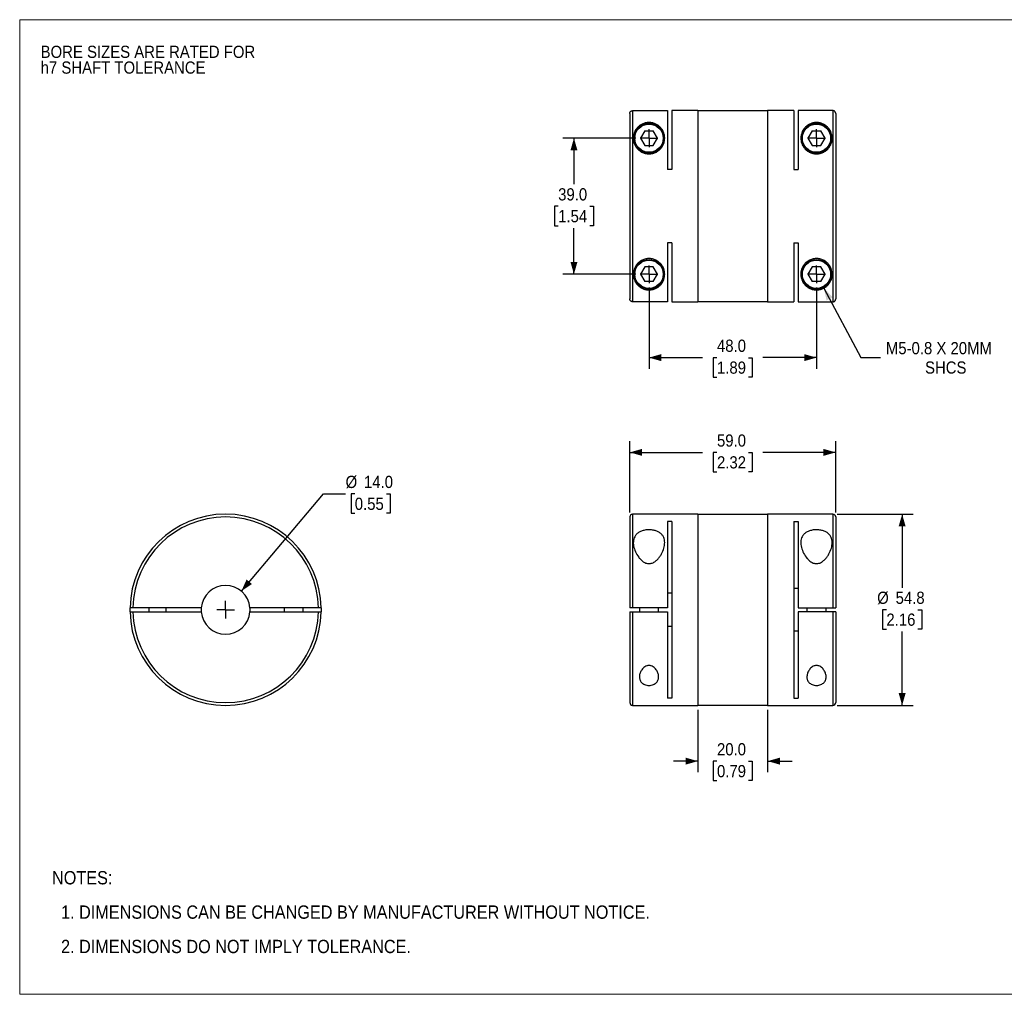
# Model space of a CAD drawing. Header units: millimetres. Extents: x 0 to 432, y 0 to 279.
# Tile 1 of 2: x 0 to 282, y 0 to 279. Entities that reach past the tile are written whole.
import ezdxf

# ---------------------------------------------------------------- set-up
doc = ezdxf.new("R2010")
doc.units = ezdxf.units.MM
doc.linetypes.add('SLD-Solid', pattern=[0])
doc.layers.add('SLD-0', color=7, linetype='SLD-Solid', lineweight=25)
doc.layers.add('TEXT', color=140, linetype='SLD-Solid', lineweight=25)
doc.styles.add('SLDTEXTSTYLE0', font='GOTHIC.TTF', dxfattribs={"width": 0.913})
doc.dimstyles.new('SLDDIMSTYLE0', dxfattribs={"dimtxt": 3.5, "dimasz": 3.5, "dimexe": 0, "dimexo": 0.0625, "dimgap": 0.875, "dimtad": 0, "dimtih": 1, "dimtoh": 1, "dimdec": 1, "dimrnd": 1e-09, "dimzin": 4, "dimdsep": 46, "dimtxsty": 'SLDTEXTSTYLE0', "dimsah": 1, "dimcen": 0, "dimadec": 0, "dimazin": 1, "dimtfac": 1, "dimtdec": 1, "dimtofl": 0, "dimtmove": 0, "dimatfit": 3, "dimfxl": 0, "dimfrac": 2, "dimtolj": 1, "dimtzin": 12, "dimarcsym": 0})
doc.dimstyles.new('SLDDIMSTYLE1', dxfattribs={"dimtxt": 3.5, "dimasz": 3.5, "dimexe": 0, "dimexo": 0.0625, "dimgap": 0.875, "dimtad": 0, "dimtih": 1, "dimtoh": 1, "dimdec": 1, "dimrnd": 1e-09, "dimzin": 4, "dimdsep": 46, "dimtxsty": 'SLDTEXTSTYLE0', "dimsah": 1, "dimcen": 0.09, "dimadec": 0, "dimazin": 1, "dimtfac": 1, "dimtdec": 1, "dimtmove": 0, "dimatfit": 0, "dimfxl": 0, "dimfrac": 2, "dimtolj": 1, "dimtzin": 12, "dimarcsym": 0})
doc.dimstyles.new('SLDDIMSTYLE2', dxfattribs={"dimtxt": 3.5, "dimasz": 3.5, "dimexe": 0, "dimexo": 0.0625, "dimgap": 0.875, "dimtad": 0, "dimtih": 1, "dimtoh": 1, "dimdec": 1, "dimrnd": 1e-09, "dimzin": 4, "dimdsep": 46, "dimtxsty": 'SLDTEXTSTYLE0', "dimsah": 1, "dimcen": 0.09, "dimadec": 0, "dimazin": 1, "dimtfac": 1, "dimtdec": 1, "dimtofl": 0, "dimtmove": 0, "dimatfit": 3, "dimfxl": 0, "dimfrac": 2, "dimtolj": 1, "dimtzin": 12, "dimarcsym": 0})
doc.dimstyles.new('SLDDIMSTYLE3', dxfattribs={"dimtxt": 3.5, "dimasz": 3.5, "dimexe": 0, "dimexo": 0.0625, "dimgap": 0.875, "dimtad": 0, "dimtih": 1, "dimtoh": 1, "dimdec": 1, "dimrnd": 1e-09, "dimzin": 12, "dimdsep": 46, "dimtxsty": 'SLDTEXTSTYLE0', "dimsah": 1, "dimcen": 0.09, "dimadec": 0, "dimazin": 3, "dimtfac": 1, "dimtdec": 1, "dimtofl": 0, "dimtmove": 0, "dimatfit": 3, "dimfxl": 0, "dimfrac": 2, "dimtolj": 1, "dimtzin": 12, "dimarcsym": 0})
doc.dimstyles.new('SLDDIMSTYLE4', dxfattribs={"dimtxt": 3.5, "dimasz": 3.5, "dimexe": 0, "dimexo": 0.0625, "dimgap": 0.875, "dimtad": 0, "dimtih": 1, "dimtoh": 1, "dimdec": 1, "dimrnd": 1e-09, "dimzin": 12, "dimdsep": 46, "dimtxsty": 'SLDTEXTSTYLE0', "dimsah": 1, "dimcen": 0, "dimadec": 0, "dimazin": 3, "dimtfac": 1, "dimtdec": 1, "dimtofl": 0, "dimtmove": 0, "dimatfit": 3, "dimfxl": 0, "dimfrac": 2, "dimtolj": 1, "dimtzin": 12, "dimarcsym": 0})

# ---------------------------------------------------------------- blocks, each defined once
blk = doc.blocks.new('Block2')
at = {"color": 7, "linetype": 'SLD-Solid', "lineweight": 18}
for p, q in [((0, 279.4), (431.8, 279.4)), ((0, 279.4), (0, 0)), ((431.8, 279.4), (431.8, 0)), ((0, 0), (431.8, 0))]:
    blk.add_line(p, q, dxfattribs=at)
blk = doc.blocks.new('SW_NOTE_0_2')
at = {"layer": 'SLD-0', "color": 0, "char_height": 3.5, "attachment_point": 1, "style": 'SLDTEXTSTYLE0'}
for s, insert in [('BORE SIZES ARE RATED FOR ', (0, 4.47)), ('h7 SHAFT TOLERANCE', (0, -0.05))]:
    blk.add_mtext(s, dxfattribs=dict(at, insert=insert))
blk = doc.blocks.new('SW_NOTE_0_3')
at = {"layer": 'TEXT', "color": 0, "char_height": 3.81, "attachment_point": 1, "style": 'SLDTEXTSTYLE0'}
for s, insert in [('NOTES:', (0, 4.87)), ('  1. DIMENSIONS CAN BE CHANGED BY MANUFACTURER WITHOUT NOTICE.', (0, -4.99)), ('  2. DIMENSIONS DO NOT IMPLY TOLERANCE.', (0, -14.84))]:
    blk.add_mtext(s, dxfattribs=dict(at, insert=insert))
blk = doc.blocks.new('_D')
at = {"layer": 'SLD-0'}
for p, q in [((63.53, 115.59), (87.04, 143.45)), ((87.04, 143.45), (93.39, 143.45)), ((96.03, 143.45), (94.96, 143.45)), ((94.96, 143.45), (94.96, 137.9)), ((105.08, 143.45), (106.15, 143.45)), ((106.15, 143.45), (106.15, 137.9)), ((94.96, 137.9), (96.03, 137.9)), ((106.15, 137.9), (105.08, 137.9))]:
    blk.add_line(p, q, dxfattribs=at)
blk.add_solid([(63.53, 115.59), (66.55, 117.62), (65.02, 118.91)], dxfattribs=at)
at = {"layer": 'SLD-0', "char_height": 3.5, "attachment_point": 1, "style": 'SLDTEXTSTYLE0'}
for s, insert in [('%%c', (93.39, 148.64)), ('14.0', (98.67, 148.64)), ('0.55', (96.03, 142.37))]:
    blk.add_mtext(s, dxfattribs=dict(at, insert=insert))
blk = doc.blocks.new('SW_CENTERMARKSYMBOL_0')
at = {"layer": 'SLD-0', "color": 0}
for q in [(-2.54, 0), (0, 2.54), (0, -2.54), (2.54, 0)]:
    blk.add_line((0, 0), q, dxfattribs=at)
blk = doc.blocks.new('_D_1')
at = {"layer": 'SLD-0'}
for p, q in [((194.35, 81.57), (194.35, 63.67)), ((214.35, 81.57), (214.35, 63.67)), ((194.35, 66.84), (187.35, 66.84)), ((199.83, 66.82), (198.76, 66.82)), ((198.76, 66.82), (198.76, 61.26)), ((208.88, 66.82), (209.94, 66.82)), ((209.94, 66.82), (209.94, 61.26)), ((214.35, 66.84), (221.35, 66.84)), ((198.76, 61.26), (199.83, 61.26)), ((209.94, 61.26), (208.88, 61.26))]:
    blk.add_line(p, q, dxfattribs=at)
for points in [[(194.35, 66.84), (190.85, 67.84), (190.85, 65.84)], [(214.35, 66.84), (217.85, 65.84), (217.85, 67.84)]]:
    blk.add_solid(points, dxfattribs=at)
at = {"layer": 'SLD-0', "char_height": 3.5, "attachment_point": 1, "style": 'SLDTEXTSTYLE0'}
for s, insert in [('20.0', (199.83, 72)), ('0.79', (199.83, 65.73))]:
    blk.add_mtext(s, dxfattribs=dict(at, insert=insert))
blk = doc.blocks.new('_D_2')
at = {"layer": 'SLD-0'}
for p, q in [((174.85, 138.11), (174.85, 158.53)), ((233.85, 138.11), (233.85, 158.53)), ((174.85, 155.36), (195.69, 155.36)), ((199.83, 155.33), (198.76, 155.33)), ((198.76, 155.33), (198.76, 149.78)), ((208.88, 155.33), (209.94, 155.33)), ((209.94, 155.33), (209.94, 149.78)), ((233.85, 155.36), (213.01, 155.36)), ((198.76, 149.78), (199.83, 149.78)), ((209.94, 149.78), (208.88, 149.78))]:
    blk.add_line(p, q, dxfattribs=at)
for points in [[(174.85, 155.36), (178.35, 154.36), (178.35, 156.36)], [(233.85, 155.36), (230.35, 156.36), (230.35, 154.36)]]:
    blk.add_solid(points, dxfattribs=at)
at = {"layer": 'SLD-0', "char_height": 3.5, "attachment_point": 1, "style": 'SLDTEXTSTYLE0'}
for s, insert in [('59.0', (199.83, 160.51)), ('2.32', (199.83, 154.25))]:
    blk.add_mtext(s, dxfattribs=dict(at, insert=insert))
blk = doc.blocks.new('_D_3')
at = {"layer": 'SLD-0'}
for p, q in [((234.32, 137.64), (256.08, 137.64)), ((252.9, 137.64), (252.9, 116.51)), ((248.38, 110.24), (247.31, 110.24)), ((247.31, 110.24), (247.31, 104.69)), ((257.43, 110.24), (258.49, 110.24)), ((258.49, 110.24), (258.49, 104.69)), ((247.31, 104.69), (248.38, 104.69)), ((258.49, 104.69), (257.43, 104.69)), ((252.9, 82.84), (252.9, 103.98)), ((234.32, 82.84), (256.08, 82.84))]:
    blk.add_line(p, q, dxfattribs=at)
for points in [[(252.9, 137.64), (251.9, 134.14), (253.9, 134.14)], [(252.9, 82.84), (253.9, 86.34), (251.9, 86.34)]]:
    blk.add_solid(points, dxfattribs=at)
at = {"layer": 'SLD-0', "char_height": 3.5, "attachment_point": 1, "style": 'SLDTEXTSTYLE0'}
for s, insert in [('%%c', (245.74, 115.43)), ('54.8', (251.02, 115.43)), ('2.16', (248.38, 109.16))]:
    blk.add_mtext(s, dxfattribs=dict(at, insert=insert))
blk = doc.blocks.new('_D_5')
at = {"layer": 'SLD-0'}
for p, q in [((176.54, 245.43), (155.66, 245.43)), ((158.84, 245.43), (158.84, 232.22)), ((154.31, 225.9), (153.25, 225.9)), ((153.25, 225.9), (153.25, 220.34)), ((163.36, 225.9), (164.43, 225.9)), ((164.43, 225.9), (164.43, 220.34)), ((153.25, 220.34), (154.31, 220.34)), ((164.43, 220.34), (163.36, 220.34)), ((158.84, 206.43), (158.84, 219.63)), ((176.54, 206.43), (155.66, 206.43))]:
    blk.add_line(p, q, dxfattribs=at)
for points in [[(158.84, 245.43), (157.84, 241.93), (159.84, 241.93)], [(158.84, 206.43), (159.84, 209.93), (157.84, 209.93)]]:
    blk.add_solid(points, dxfattribs=at)
at = {"layer": 'SLD-0', "char_height": 3.5, "attachment_point": 1, "style": 'SLDTEXTSTYLE0'}
for s, insert in [('39.0', (154.31, 231.08)), ('1.54', (154.31, 224.82))]:
    blk.add_mtext(s, dxfattribs=dict(at, insert=insert))
blk = doc.blocks.new('_D_6')
at = {"layer": 'SLD-0'}
for p, q in [((180.35, 202.62), (180.35, 179.35)), ((228.35, 202.62), (228.35, 179.35)), ((180.35, 182.52), (195.69, 182.52)), ((199.83, 182.49), (198.76, 182.49)), ((198.76, 182.49), (198.76, 176.94)), ((208.88, 182.49), (209.94, 182.49)), ((209.94, 182.49), (209.94, 176.94)), ((228.35, 182.52), (213.01, 182.52)), ((198.76, 176.94), (199.83, 176.94)), ((209.94, 176.94), (208.88, 176.94))]:
    blk.add_line(p, q, dxfattribs=at)
for points in [[(180.35, 182.52), (183.85, 181.52), (183.85, 183.52)], [(228.35, 182.52), (224.85, 183.52), (224.85, 181.52)]]:
    blk.add_solid(points, dxfattribs=at)
at = {"layer": 'SLD-0', "char_height": 3.5, "attachment_point": 1, "style": 'SLDTEXTSTYLE0'}
for s, insert in [('48.0', (199.83, 187.68)), ('1.89', (199.83, 181.41))]:
    blk.add_mtext(s, dxfattribs=dict(at, insert=insert))
blk = doc.blocks.new('_D_7')
at = {"layer": 'SLD-0'}
for p, q in [((230.47, 202.46), (241.09, 182.52)), ((241.09, 182.52), (246.65, 182.52))]:
    blk.add_line(p, q, dxfattribs=at)
blk.add_solid([(230.47, 202.46), (231.23, 198.9), (233, 199.84)], dxfattribs=at)
at = {"layer": 'SLD-0', "char_height": 3.5, "attachment_point": 1, "style": 'SLDTEXTSTYLE0'}
for s, insert in [('M5-0.8 X 20MM', (248.23, 186.99)), ('SHCS', (259.45, 181.43))]:
    blk.add_mtext(s, dxfattribs=dict(at, insert=insert))
blk = doc.blocks.new('SW_CENTERMARKSYMBOL_2')
at = {"layer": 'SLD-0', "color": 0}
for q in [(-2.54, 0), (0, 2.54), (0, -2.54), (2.54, 0)]:
    blk.add_line((0, 0), q, dxfattribs=at)
blk = doc.blocks.new('SW_CENTERMARKSYMBOL_3')
at = {"layer": 'SLD-0', "color": 0}
for q in [(-2.54, 0), (0, 2.54), (0, -2.54), (2.54, 0)]:
    blk.add_line((0, 0), q, dxfattribs=at)
blk = doc.blocks.new('SW_CENTERMARKSYMBOL_4')
at = {"layer": 'SLD-0', "color": 0}
for q in [(-2.54, 0), (0, 2.54), (0, -2.54), (2.54, 0)]:
    blk.add_line((0, 0), q, dxfattribs=at)
blk = doc.blocks.new('SW_CENTERMARKSYMBOL_5')
at = {"layer": 'SLD-0', "color": 0}
for q in [(-2.54, 0), (0, 2.54), (0, -2.54), (2.54, 0)]:
    blk.add_line((0, 0), q, dxfattribs=at)

msp = doc.modelspace()

# ---------------------------------------------------------------- linework, layer by layer
for p, q in [((174.85, 252.52), (174.85, 199.33)), ((175.65, 253.32), (175.65, 198.53)), ((175.65, 253.32), (185.65, 253.32)), ((185.65, 253.32), (185.65, 236.43)), ((194.35, 253.33), (186.85, 253.33)), ((186.85, 253.33), (186.85, 236.43)), ((194.35, 253.33), (194.35, 198.53)), ((214.35, 253.28), (194.35, 253.28)), ((221.85, 253.33), (214.35, 253.33)), ((214.35, 253.33), (214.35, 198.53)), ((221.85, 253.33), (221.85, 236.43)), ((223.05, 253.32), (223.05, 236.43)), ((233.05, 253.32), (223.05, 253.32)), ((233.05, 253.32), (233.05, 198.53)), ((233.85, 252.52), (233.85, 199.33)), ((179.12, 247.55), (177.9, 245.43)), ((179.12, 247.55), (181.58, 247.55)), ((182.81, 245.43), (181.58, 247.55)), ((227.12, 247.55), (225.9, 245.43)), ((227.12, 247.55), (229.58, 247.55)), ((230.81, 245.43), (229.58, 247.55)), ((177.9, 245.43), (179.12, 243.3)), ((179.12, 243.3), (181.58, 243.3)), ((181.58, 243.3), (182.81, 245.43)), ((225.9, 245.43), (227.12, 243.3)), ((227.12, 243.3), (229.58, 243.3)), ((229.58, 243.3), (230.81, 245.43)), ((186.85, 236.43), (185.65, 236.43)), ((221.85, 236.43), (223.05, 236.43)), ((186.85, 215.43), (185.65, 215.43)), ((185.65, 215.43), (185.65, 198.53)), ((186.85, 215.43), (186.85, 198.53)), ((221.85, 215.43), (223.05, 215.43)), ((221.85, 215.43), (221.85, 198.53)), ((223.05, 215.43), (223.05, 198.53)), ((179.12, 208.55), (177.9, 206.43)), ((177.9, 206.43), (179.12, 204.3)), ((181.58, 208.55), (179.12, 208.55)), ((182.81, 206.43), (181.58, 208.55)), ((181.58, 204.3), (182.81, 206.43)), ((227.12, 208.55), (225.9, 206.43)), ((225.9, 206.43), (227.12, 204.3)), ((229.58, 208.55), (227.12, 208.55)), ((230.81, 206.43), (229.58, 208.55)), ((229.58, 204.3), (230.81, 206.43)), ((181.58, 204.3), (179.12, 204.3)), ((229.58, 204.3), (227.12, 204.3)), ((185.65, 198.53), (175.65, 198.53)), ((186.85, 198.53), (194.35, 198.53)), ((194.35, 198.58), (214.35, 198.58)), ((214.35, 198.53), (221.85, 198.53)), ((223.05, 198.53), (233.05, 198.53)), ((174.85, 136.84), (174.85, 110.84)), ((194.35, 137.64), (175.65, 137.64)), ((175.65, 137.64), (175.65, 110.84)), ((186.85, 135.55), (185.65, 135.55)), ((185.65, 135.55), (185.65, 110.84)), ((186.85, 135.55), (186.85, 84.94)), ((194.35, 137.64), (194.35, 82.84)), ((214.35, 137.59), (194.35, 137.59)), ((233.05, 137.64), (214.35, 137.64)), ((214.35, 137.64), (214.35, 82.84)), ((221.85, 135.55), (223.05, 135.55)), ((221.85, 135.55), (221.85, 84.94)), ((223.05, 135.55), (223.05, 110.84)), ((233.05, 137.64), (233.05, 110.84)), ((233.85, 136.84), (233.85, 110.84)), ((223.05, 116.32), (221.85, 116.32)), ((185.65, 115.05), (186.85, 115.05)), ((31.62, 109.64), (31.62, 110.84)), ((52.04, 110.84), (32.42, 110.84)), ((37.01, 110.84), (37.01, 109.64)), ((42.01, 109.64), (42.01, 110.84)), ((85.6, 110.84), (65.98, 110.84)), ((75.76, 110.84), (75.76, 109.64)), ((81.26, 109.64), (81.26, 110.84)), ((86.4, 110.84), (86.4, 109.64)), ((185.65, 110.84), (175.65, 110.84)), ((177.6, 110.84), (177.6, 109.64)), ((183.1, 109.64), (183.1, 110.84)), ((223.05, 110.84), (233.05, 110.84)), ((225.6, 110.84), (225.6, 109.64)), ((231.1, 109.64), (231.1, 110.84)), ((32.42, 109.64), (52.04, 109.64)), ((65.98, 109.64), (85.6, 109.64)), ((174.85, 109.64), (174.85, 83.64)), ((175.65, 109.64), (185.65, 109.64)), ((175.65, 109.64), (175.65, 82.84)), ((185.65, 109.64), (185.65, 84.94)), ((223.05, 109.64), (223.05, 84.94)), ((233.05, 109.64), (223.05, 109.64)), ((233.05, 109.64), (233.05, 82.84)), ((233.85, 109.64), (233.85, 83.64)), ((186.85, 105.44), (185.65, 105.44)), ((221.85, 104.17), (223.05, 104.17)), ((186.85, 84.94), (185.65, 84.94)), ((221.85, 84.94), (223.05, 84.94)), ((175.65, 82.84), (194.35, 82.84)), ((194.35, 82.89), (214.35, 82.89)), ((214.35, 82.84), (233.05, 82.84))]:
    msp.add_line(p, q)
for centre, radius in [((180.35, 245.43), 4.25), ((180.35, 245.43), 4.05), ((228.35, 245.43), 4.25), ((228.35, 245.43), 4.05), ((180.35, 206.43), 4.25), ((180.35, 206.43), 4.05), ((228.35, 206.43), 4.25), ((228.35, 206.43), 4.05)]:
    msp.add_circle(centre, radius)
for centre, radius, start, end in [((59.01, 110.24), 27.4, 1.2548, 178.7452), ((59.01, 110.24), 26.6, 1.2925, 178.7075), ((175.65, 136.84), 0.8, 90, 180), ((233.05, 136.84), 0.8, 0, 90), ((59.01, 110.24), 7, 4.9171, 175.0829), ((59.01, 110.24), 7, 175.0829, 184.9171), ((59.01, 110.24), 7, 355.0829, 4.9171), ((59.01, 110.24), 27.4, 181.2548, 358.7452), ((59.01, 110.24), 26.6, 181.2925, 358.7075), ((59.01, 110.24), 7, 184.9171, 355.0829), ((175.65, 83.64), 0.8, 180, 270), ((233.05, 83.64), 0.8, 270, 0)]:
    msp.add_arc(centre, radius, start, end)
for points, knots in [([(174.85, 252.52), (174.85, 252.55), (174.85, 252.6), (174.87, 252.68), (174.88, 252.75), (174.92, 252.85), (174.98, 252.97), (175.08, 253.09), (175.2, 253.19), (175.34, 253.26), (175.49, 253.31), (175.6, 253.32), (175.65, 253.32)], [0, 0, 0, 0, 0.062267, 0.124304, 0.186712, 0.25008, 0.373647, 0.50012, 0.623263, 0.750544, 0.875222, 1, 1, 1, 1]), ([(233.85, 252.52), (233.85, 252.55), (233.85, 252.61), (233.83, 252.7), (233.81, 252.78), (233.78, 252.86), (233.74, 252.93), (233.7, 253), (233.65, 253.06), (233.59, 253.11), (233.54, 253.16), (233.48, 253.2), (233.41, 253.23), (233.35, 253.26), (233.29, 253.29), (233.23, 253.3), (233.17, 253.31), (233.11, 253.32), (233.07, 253.32), (233.05, 253.32)], [0, 0, 0, 0, 0.07189, 0.142147, 0.210771, 0.277762, 0.343119, 0.406843, 0.468934, 0.529391, 0.588215, 0.645405, 0.700962, 0.754885, 0.807174, 0.857831, 0.906854, 0.954243, 1, 1, 1, 1]), ([(180.35, 240.93), (179.98, 240.93), (179.24, 241.02), (178.23, 241.41), (177.37, 242), (176.72, 242.72), (176.25, 243.5), (175.97, 244.31), (175.84, 245.11), (175.86, 246.14), (176.19, 247.34), (176.87, 248.36), (177.64, 249.05), (178.24, 249.42), (178.81, 249.66), (179.28, 249.81), (179.8, 249.9), (180.35, 249.94), (180.9, 249.9), (181.42, 249.81), (181.9, 249.66), (182.46, 249.42), (183.06, 249.05), (183.83, 248.36), (184.51, 247.34), (184.85, 246.14), (184.86, 245.11), (184.73, 244.3), (184.45, 243.5), (183.98, 242.71), (183.33, 242), (182.48, 241.41), (181.46, 241.02), (180.72, 240.93), (180.35, 240.93)], [0, 0, 0, 0, 0.031232, 0.062538, 0.093889, 0.125259, 0.155704, 0.187832, 0.218366, 0.250288, 0.312404, 0.374557, 0.405753, 0.437167, 0.453497, 0.468486, 0.484635, 0.499978, 0.51528, 0.5314, 0.54643, 0.56281, 0.59413, 0.625318, 0.687681, 0.749936, 0.781812, 0.812306, 0.844418, 0.874851, 0.906143, 0.937459, 0.968617, 1, 1, 1, 1]), ([(228.35, 240.93), (227.98, 240.93), (227.24, 241.02), (226.23, 241.41), (225.37, 242), (224.72, 242.72), (224.25, 243.5), (223.97, 244.31), (223.84, 245.11), (223.86, 246.14), (224.19, 247.34), (224.87, 248.36), (225.64, 249.05), (226.24, 249.42), (226.81, 249.66), (227.28, 249.81), (227.8, 249.9), (228.35, 249.94), (228.9, 249.9), (229.42, 249.81), (229.9, 249.66), (230.46, 249.42), (231.06, 249.05), (231.83, 248.36), (232.51, 247.34), (232.85, 246.14), (232.86, 245.11), (232.73, 244.3), (232.45, 243.5), (231.98, 242.71), (231.33, 242), (230.48, 241.41), (229.46, 241.02), (228.72, 240.93), (228.35, 240.93)], [0, 0, 0, 0, 0.031232, 0.062538, 0.093889, 0.125259, 0.155704, 0.187832, 0.218366, 0.250288, 0.312404, 0.374557, 0.405753, 0.437167, 0.453497, 0.468486, 0.484635, 0.499978, 0.51528, 0.5314, 0.54643, 0.56281, 0.59413, 0.625318, 0.687681, 0.749936, 0.781812, 0.812306, 0.844418, 0.874851, 0.906143, 0.937459, 0.968617, 1, 1, 1, 1]), ([(184.85, 206.43), (184.85, 205.91), (184.68, 204.93), (184.09, 203.85), (183.42, 203.1), (182.79, 202.62), (182.14, 202.28), (181.53, 202.07), (181.01, 201.97), (180.47, 201.92), (179.92, 201.94), (179.39, 202.02), (178.74, 202.2), (178.06, 202.53), (177.18, 203.16), (176.4, 204.12), (175.87, 205.49), (175.81, 206.79), (176.06, 207.86), (176.42, 208.67), (176.95, 209.43), (177.69, 210.1), (178.61, 210.62), (179.67, 210.92), (180.79, 210.95), (181.87, 210.71), (182.83, 210.23), (183.6, 209.59), (184.19, 208.84), (184.58, 208.04), (184.81, 207.22), (184.85, 206.69), (184.85, 206.43)], [0, 0, 0, 0, 0.0621201, 0.1243969, 0.1567742, 0.1866249, 0.2180539, 0.2343829, 0.2494134, 0.2652237, 0.2808461, 0.2959594, 0.3122744, 0.3435933, 0.3749427, 0.4371298, 0.4994158, 0.5617679, 0.5938316, 0.6242575, 0.6555267, 0.6867747, 0.7180664, 0.7493234, 0.7805637, 0.8118651, 0.8432226, 0.8746176, 0.9050727, 0.9372025, 0.9678316, 1, 1, 1, 1]), ([(232.85, 206.43), (232.85, 205.91), (232.68, 204.93), (232.09, 203.85), (231.42, 203.1), (230.79, 202.62), (230.14, 202.28), (229.53, 202.07), (229.01, 201.97), (228.47, 201.92), (227.92, 201.94), (227.39, 202.02), (226.74, 202.2), (226.06, 202.53), (225.18, 203.16), (224.4, 204.12), (223.87, 205.49), (223.81, 206.79), (224.06, 207.86), (224.42, 208.67), (224.95, 209.43), (225.69, 210.1), (226.61, 210.62), (227.67, 210.92), (228.79, 210.95), (229.87, 210.71), (230.83, 210.23), (231.6, 209.59), (232.19, 208.84), (232.58, 208.04), (232.81, 207.22), (232.85, 206.69), (232.85, 206.43)], [0, 0, 0, 0, 0.06212, 0.124397, 0.156774, 0.186625, 0.218054, 0.234383, 0.249413, 0.265224, 0.280846, 0.295959, 0.312274, 0.343593, 0.374943, 0.43713, 0.499416, 0.561768, 0.593832, 0.624258, 0.655527, 0.686775, 0.718066, 0.749323, 0.780564, 0.811865, 0.843223, 0.874618, 0.905073, 0.937202, 0.967832, 1, 1, 1, 1]), ([(175.65, 198.53), (175.63, 198.53), (175.57, 198.54), (175.5, 198.55), (175.42, 198.57), (175.32, 198.6), (175.2, 198.66), (175.08, 198.76), (174.98, 198.89), (174.91, 199.03), (174.86, 199.18), (174.85, 199.28), (174.85, 199.33)], [0, 0, 0, 0, 0.061817, 0.123756, 0.186429, 0.250425, 0.374639, 0.500299, 0.623748, 0.75018, 0.874363, 1, 1, 1, 1]), ([(233.05, 198.53), (233.08, 198.53), (233.14, 198.54), (233.24, 198.55), (233.33, 198.58), (233.43, 198.63), (233.52, 198.68), (233.61, 198.76), (233.69, 198.84), (233.76, 198.95), (233.81, 199.07), (233.84, 199.2), (233.85, 199.29), (233.85, 199.33)], [0, 0, 0, 0, 0.0714185, 0.1467361, 0.2259526, 0.3090679, 0.3960816, 0.4869933, 0.5818025, 0.6805085, 0.7831107, 0.8896081, 1, 1, 1, 1]), ([(184.85, 129.49), (184.85, 128.97), (184.68, 127.89), (184.09, 126.49), (183.42, 125.42), (182.79, 124.65), (182.14, 124.09), (181.53, 123.73), (181.01, 123.53), (180.47, 123.45), (179.92, 123.48), (179.39, 123.63), (178.74, 123.95), (178.06, 124.51), (177.18, 125.51), (176.4, 126.88), (175.87, 128.54), (175.81, 129.88), (176.06, 130.86), (176.42, 131.53), (176.95, 132.12), (177.69, 132.62), (178.61, 132.97), (179.67, 133.17), (180.79, 133.19), (181.87, 133.03), (182.83, 132.71), (183.6, 132.24), (184.19, 131.67), (184.58, 131.01), (184.81, 130.28), (184.85, 129.76), (184.85, 129.49)], [0, 0, 0, 0, 0.0621201, 0.1243969, 0.1567742, 0.1866249, 0.2180539, 0.2343829, 0.2494134, 0.2652237, 0.2808461, 0.2959594, 0.3122744, 0.3435933, 0.3749427, 0.4371298, 0.4994158, 0.5617679, 0.5938316, 0.6242575, 0.6555267, 0.6867747, 0.7180664, 0.7493234, 0.7805637, 0.8118651, 0.8432226, 0.8746176, 0.9050727, 0.9372025, 0.9678316, 1, 1, 1, 1]), ([(232.85, 129.49), (232.85, 128.97), (232.68, 127.89), (232.09, 126.49), (231.42, 125.42), (230.79, 124.65), (230.14, 124.09), (229.53, 123.73), (229.01, 123.53), (228.47, 123.45), (227.92, 123.48), (227.39, 123.63), (226.74, 123.95), (226.06, 124.51), (225.18, 125.51), (224.4, 126.88), (223.87, 128.54), (223.81, 129.88), (224.06, 130.86), (224.42, 131.53), (224.95, 132.12), (225.69, 132.62), (226.61, 132.97), (227.67, 133.17), (228.79, 133.19), (229.87, 133.03), (230.83, 132.71), (231.6, 132.24), (232.19, 131.67), (232.58, 131.01), (232.81, 130.28), (232.85, 129.76), (232.85, 129.49)], [0, 0, 0, 0, 0.06212, 0.124397, 0.156774, 0.186625, 0.218054, 0.234383, 0.249413, 0.265224, 0.280846, 0.295959, 0.312274, 0.343593, 0.374943, 0.43713, 0.499416, 0.561768, 0.593832, 0.624258, 0.655527, 0.686775, 0.718066, 0.749323, 0.780564, 0.811865, 0.843223, 0.874618, 0.905073, 0.937202, 0.967832, 1, 1, 1, 1]), ([(32.42, 110.84), (32.39, 110.84), (32.34, 110.84), (32.26, 110.84), (32.19, 110.84), (32.09, 110.84), (31.97, 110.84), (31.85, 110.84), (31.75, 110.84), (31.67, 110.84), (31.63, 110.84), (31.62, 110.84), (31.62, 110.84)], [0, 0, 0, 0, 0.062267, 0.124304, 0.186712, 0.25008, 0.373647, 0.50012, 0.623263, 0.750544, 0.875222, 1, 1, 1, 1]), ([(86.4, 110.84), (86.4, 110.84), (86.4, 110.84), (86.39, 110.84), (86.37, 110.84), (86.34, 110.84), (86.27, 110.84), (86.17, 110.84), (86.05, 110.84), (85.91, 110.84), (85.76, 110.84), (85.66, 110.84), (85.6, 110.84)], [0, 0, 0, 0, 0.061817, 0.123756, 0.186429, 0.250425, 0.374639, 0.500299, 0.623748, 0.75018, 0.874363, 1, 1, 1, 1]), ([(175.65, 110.84), (175.63, 110.84), (175.57, 110.84), (175.5, 110.84), (175.42, 110.84), (175.32, 110.84), (175.2, 110.84), (175.08, 110.84), (174.98, 110.84), (174.91, 110.84), (174.86, 110.84), (174.85, 110.84), (174.85, 110.84)], [0, 0, 0, 0, 0.061817, 0.123756, 0.186429, 0.250425, 0.374639, 0.500299, 0.623748, 0.75018, 0.874363, 1, 1, 1, 1]), ([(233.05, 110.84), (233.08, 110.84), (233.14, 110.84), (233.24, 110.84), (233.33, 110.84), (233.43, 110.84), (233.52, 110.84), (233.61, 110.84), (233.69, 110.84), (233.76, 110.84), (233.81, 110.84), (233.84, 110.84), (233.85, 110.84), (233.85, 110.84)], [0, 0, 0, 0, 0.0714185, 0.1467361, 0.2259526, 0.3090679, 0.3960816, 0.4869933, 0.5818025, 0.6805085, 0.7831107, 0.8896081, 1, 1, 1, 1]), ([(31.62, 109.64), (31.62, 109.64), (31.62, 109.64), (31.63, 109.64), (31.65, 109.64), (31.69, 109.64), (31.75, 109.64), (31.85, 109.64), (31.97, 109.64), (32.11, 109.64), (32.26, 109.64), (32.36, 109.64), (32.42, 109.64)], [0, 0, 0, 0, 0.062785, 0.125015, 0.187301, 0.25025, 0.375218, 0.500628, 0.625209, 0.750237, 0.875006, 1, 1, 1, 1]), ([(85.6, 109.64), (85.63, 109.64), (85.7, 109.64), (85.78, 109.64), (85.87, 109.64), (85.95, 109.64), (86.03, 109.64), (86.1, 109.64), (86.19, 109.64), (86.27, 109.64), (86.35, 109.64), (86.4, 109.64), (86.4, 109.64), (86.4, 109.64)], [0, 0, 0, 0, 0.0735081, 0.1448221, 0.2148373, 0.2844991, 0.3547673, 0.4265771, 0.5008057, 0.6231284, 0.7501891, 0.8753187, 1, 1, 1, 1]), ([(174.85, 109.64), (174.85, 109.64), (174.85, 109.64), (174.87, 109.64), (174.89, 109.64), (174.93, 109.64), (174.97, 109.64), (175.02, 109.64), (175.1, 109.64), (175.2, 109.64), (175.34, 109.64), (175.49, 109.64), (175.6, 109.64), (175.65, 109.64)], [0, 0, 0, 0, 0.0735081, 0.1448221, 0.2148373, 0.2844991, 0.3547673, 0.4265771, 0.5008057, 0.6231284, 0.7501891, 0.8753187, 1, 1, 1, 1]), ([(233.85, 109.64), (233.85, 109.64), (233.85, 109.64), (233.83, 109.64), (233.81, 109.64), (233.78, 109.64), (233.74, 109.64), (233.7, 109.64), (233.65, 109.64), (233.59, 109.64), (233.54, 109.64), (233.48, 109.64), (233.41, 109.64), (233.35, 109.64), (233.29, 109.64), (233.23, 109.64), (233.17, 109.64), (233.11, 109.64), (233.07, 109.64), (233.05, 109.64)], [0, 0, 0, 0, 0.07189, 0.142147, 0.210771, 0.277762, 0.343119, 0.406843, 0.468934, 0.529391, 0.588215, 0.645405, 0.700962, 0.754885, 0.807174, 0.857831, 0.906854, 0.954243, 1, 1, 1, 1]), ([(180.35, 94.25), (180.46, 94.25), (180.68, 94.23), (181.11, 94.13), (181.59, 93.88), (182.05, 93.5), (182.53, 92.91), (182.94, 92.12), (183.15, 91.15), (183.05, 90.22), (182.66, 89.52), (182.13, 89.06), (181.63, 88.78), (181.02, 88.6), (180.36, 88.54), (179.69, 88.6), (179.08, 88.78), (178.57, 89.06), (178.04, 89.52), (177.65, 90.22), (177.56, 91.15), (177.76, 92.12), (178.17, 92.91), (178.66, 93.49), (179.12, 93.88), (179.59, 94.13), (180.02, 94.23), (180.24, 94.25), (180.35, 94.25)], [0, 0, 0, 0, 0.015507, 0.031464, 0.062768, 0.093995, 0.125335, 0.187551, 0.249862, 0.312282, 0.374615, 0.405955, 0.437289, 0.468579, 0.499776, 0.531093, 0.562461, 0.593863, 0.625266, 0.687601, 0.749825, 0.81217, 0.874572, 0.905903, 0.937217, 0.968542, 0.984508, 1, 1, 1, 1]), ([(228.35, 94.25), (228.46, 94.25), (228.68, 94.23), (229.11, 94.13), (229.59, 93.88), (230.05, 93.5), (230.53, 92.91), (230.94, 92.12), (231.15, 91.15), (231.05, 90.22), (230.66, 89.52), (230.13, 89.06), (229.63, 88.78), (229.02, 88.6), (228.36, 88.54), (227.69, 88.6), (227.08, 88.78), (226.57, 89.06), (226.04, 89.52), (225.65, 90.22), (225.56, 91.15), (225.76, 92.12), (226.17, 92.91), (226.66, 93.49), (227.12, 93.88), (227.59, 94.13), (228.02, 94.23), (228.24, 94.25), (228.35, 94.25)], [0, 0, 0, 0, 0.015507, 0.031464, 0.062768, 0.093995, 0.125335, 0.187551, 0.249862, 0.312282, 0.374615, 0.405955, 0.437289, 0.468579, 0.499776, 0.531093, 0.562461, 0.593863, 0.625266, 0.687601, 0.749825, 0.81217, 0.874572, 0.905903, 0.937217, 0.968542, 0.984508, 1, 1, 1, 1])]:
    msp.add_open_spline(points, degree=3, knots=knots)

# ---------------------------------------------------------------- block references
at = {"color": 7, "linetype": 'Continuous'}
msp.add_blockref('Block2', (0, 0), dxfattribs=at)
at = {"layer": 'SLD-0'}
for name, p in [('SW_NOTE_0_2', (6, 267.47)), ('SW_CENTERMARKSYMBOL_5', (180.35, 245.43)), ('SW_CENTERMARKSYMBOL_2', (228.35, 245.43)), ('SW_CENTERMARKSYMBOL_3', (180.35, 206.43)), ('SW_CENTERMARKSYMBOL_4', (228.35, 206.43)), ('SW_CENTERMARKSYMBOL_0', (59.01, 110.24))]:
    msp.add_blockref(name, p, dxfattribs=at)
at = {"layer": 'TEXT'}
msp.add_blockref('SW_NOTE_0_3', (9.26, 30.46), dxfattribs=at)

# ---------------------------------------------------------------- dimensions: what is measured, and where the dimension line sits
at = {"layer": 'SLD-0'}
for base, p1, p2, angle, picture, middle in [((158.84, 206.43), (177.81, 245.43), (177.81, 206.43), 90, '_D_5', (158.84, 225.93)), ((174.85, 155.36), (233.85, 136.84), (174.85, 136.84), 0, '_D_2', (204.35, 155.36))]:
    dim = msp.add_linear_dim(base=base, p1=p1, p2=p2, angle=angle, dimstyle='SLDDIMSTYLE2', dxfattribs=at)
    dim.commit()
    dim.dimension.update_dxf_attribs({"geometry": picture, "text_midpoint": middle, "dimtype": 160})
dim = msp.add_diameter_dim_2p(p1=(226.24, 210.4), p2=(230.47, 202.46), text='M5-0.8 X 20MM\\PSHCS', dimstyle='SLDDIMSTYLE4', override={"dimpost": '<>'}, dxfattribs=at)
dim.commit()
dim.dimension.update_dxf_attribs({"geometry": '_D_7', "text_midpoint": (265.27, 182.52), "dimtype": 163})
for base, p1, p2, dimstyle, picture, middle in [((228.35, 182.52), (180.35, 203.89), (228.35, 203.89), 'SLDDIMSTYLE2', '_D_6', (204.35, 182.52)), ((214.35, 66.84), (194.35, 82.84), (214.35, 82.84), 'SLDDIMSTYLE1', '_D_1', (204.35, 66.84))]:
    dim = msp.add_linear_dim(base=base, p1=p1, p2=p2, dimstyle=dimstyle, dxfattribs=at)
    dim.commit()
    dim.dimension.update_dxf_attribs({"geometry": picture, "text_midpoint": middle, "dimtype": 160})
dim = msp.add_diameter_dim_2p(p1=(54.5, 104.89), p2=(63.53, 115.59), dimstyle='SLDDIMSTYLE0', dxfattribs=at)
dim.commit()
dim.dimension.update_dxf_attribs({"geometry": '_D', "text_midpoint": (100.55, 143.45), "dimtype": 163})
dim = msp.add_linear_dim(base=(252.9, 82.84), p1=(233.05, 137.64), p2=(233.05, 82.84), angle=90, text='%%c<>', dimstyle='SLDDIMSTYLE3', dxfattribs=at)
dim.commit()
dim.dimension.update_dxf_attribs({"geometry": '_D_3', "text_midpoint": (252.9, 110.24), "dimtype": 160})

doc.saveas('drawing.dxf')
